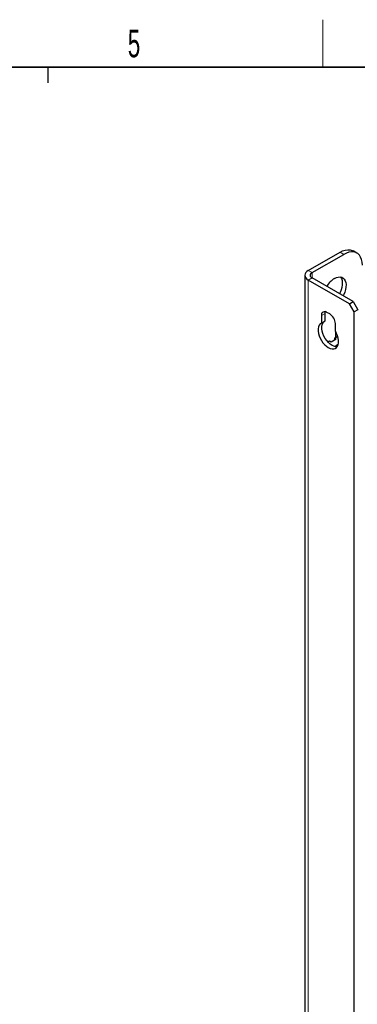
# Paper-space layout 'Blatt4' of a CAD drawing. Header units: millimetres. Extents: x 5 to 418, y 2 to 292.
# Tile 93 of 118: x 226 to 269, y 164 to 288. Entities that reach past the tile are written whole.
import ezdxf

# ---------------------------------------------------------------- set-up
doc = ezdxf.new("R2010")
doc.units = ezdxf.units.MM
doc.layers.add('SLD-0', color=7, linetype='Continuous')
doc.styles.add('SLDTEXTSTYLE0', font='TXT', dxfattribs={"width": 0.605})

psp = doc.layouts.new('Blatt4')

# ---------------------------------------------------------------- linework, layer by layer
at = {"color": 7, "linetype": 'Continuous', "lineweight": 25}
for p, q in [((262.91, 256.74), (266.92, 259.05)), ((263.38, 256.47), (267.39, 258.78)), ((269.06, 258.95), (268.58, 259.22)), ((262.47, 256.13), (262.47, 124.12)), ((268.57, 252.79), (263.38, 255.79)), ((268.1, 252.52), (262.91, 255.51)), ((268.1, 252.52), (268.57, 252.79)), ((268.69, 251.5), (268.1, 252.52)), ((268.57, 252.79), (269.16, 251.77)), ((264.56, 251.02), (264.56, 250.08)), ((265.03, 250.35), (265.03, 251.3)), ((265.62, 251.23), (265.27, 251.43)), ((269.16, 251.77), (268.69, 251.5)), ((268.69, 120.85), (268.69, 251.5)), ((264.56, 250.08), (265.03, 250.35)), ((266.33, 249.06), (266.33, 250)), ((266.24, 248.18), (266.63, 248.41)), ((266.45, 248.06), (266.24, 248.18)), ((266.24, 248.18), (266.24, 247.94)), ((266.33, 249.06), (266.33, 248.23)), ((265.38, 247.69), (265.59, 247.81)), ((265.59, 247.81), (265.8, 247.69)), ((265.8, 247.69), (266.45, 248.06)), ((266.7, 247.36), (266.33, 247.14)), ((266.33, 247.14), (266.45, 247.07)), ((266.69, 247.34), (266.35, 247.14)), ((266.35, 247.14), (266.48, 247.07)), ((266.35, 247.14), (266.35, 247.13))]:
    psp.add_line(p, q, dxfattribs=at)
at = {"color": 7, "linetype": 'Continuous', "lineweight": 18}
for p, q in [((267.39, 258.78), (266.92, 259.05)), ((263.38, 256.47), (262.91, 256.74)), ((263.38, 255.79), (262.91, 255.51)), ((263.38, 255.79), (263.38, 256.47)), ((262.91, 123.51), (262.91, 255.51)), ((264.56, 251.02), (265.03, 251.3))]:
    psp.add_line(p, q, dxfattribs=at)
at = {"color": 7, "linetype": 'Continuous', "lineweight": 25, "flags": 128}
for points in [[(266.92, 259.05), (267.25, 259.22), (267.58, 259.33), (267.9, 259.37), (268.19, 259.36), (268.46, 259.28), (268.58, 259.22)], [(269.75, 257.42), (269.72, 257.79), (269.65, 258.13), (269.53, 258.43), (269.37, 258.67), (269.17, 258.87), (268.93, 259.01), (268.66, 259.08), (268.37, 259.1), (268.05, 259.05), (267.72, 258.95), (267.39, 258.78)], [(262.91, 256.74), (262.72, 256.61), (262.59, 256.46), (262.5, 256.3), (262.47, 256.13), (262.5, 255.96), (262.59, 255.8), (262.72, 255.65), (262.91, 255.51)], [(266.21, 255.72), (266.46, 255.84), (266.7, 255.9), (266.93, 255.92), (267.14, 255.88), (267.32, 255.78), (267.46, 255.63), (267.58, 255.44), (267.65, 255.21), (267.68, 254.94), (267.67, 254.64), (267.62, 254.33), (267.53, 254.01), (267.39, 253.69), (267.31, 253.52)], [(266.99, 255.91), (266.99, 255.91), (267.11, 255.71), (267.18, 255.48), (267.21, 255.21), (267.2, 254.92), (267.15, 254.6), (267.05, 254.28), (266.92, 253.96), (266.84, 253.79)], [(265.03, 251.3), (265.05, 251.45), (265.06, 251.52)], [(264.56, 250.08), (264.4, 249.96), (264.28, 249.8), (264.19, 249.59), (264.15, 249.34), (264.15, 249.07), (264.2, 248.77), (264.29, 248.47), (264.41, 248.16), (264.57, 247.86), (264.76, 247.59), (264.98, 247.34), (265.21, 247.14), (265.44, 246.98), (265.68, 246.86), (265.91, 246.81), (266.12, 246.81), (266.31, 246.86), (266.48, 246.97), (266.6, 247.13), (266.69, 247.34), (266.73, 247.58), (266.74, 247.85), (266.69, 248.15), (266.61, 248.45), (266.49, 248.76), (266.33, 249.06)], [(266.57, 247.07), (266.38, 247.08), (266.15, 247.14), (265.92, 247.25), (265.68, 247.41), (265.45, 247.62), (265.24, 247.86), (265.05, 248.14), (264.88, 248.43), (264.76, 248.74), (264.67, 249.04), (264.63, 249.34), (264.62, 249.62), (264.67, 249.86), (264.75, 250.07), (264.87, 250.24), (264.97, 250.31)]]:
    psp.add_lwpolyline(points, dxfattribs=at)
at = {"color": 7, "linetype": 'Continuous', "lineweight": 25}
for centre, radius, start, end in [((263.51, 256.13), 0.364, 110.7834, 249.2166), ((267.78, 253.2), 2.97, 121.8548, 149.1464), ((264.99, 251.09), 0.437, 50.7967, 189.214), ((264.79, 249.93), 1.54, 2.6055, 57.3945)]:
    psp.add_arc(centre, radius, start, end, dxfattribs=at)
at = {"layer": 'SLD-0', "lineweight": 18}
psp.add_line((264.75, 282.5), (264.75, 288.5), dxfattribs=at)
at = {"layer": 'SLD-0', "lineweight": 35}
psp.add_line((408, 282.5), (26, 282.5), dxfattribs=at)
at = {"layer": 'SLD-0'}
psp.add_line((230, 280.5), (230, 282.5), dxfattribs=at)
psp.add_line((230, 280.5), (230, 282.5), dxfattribs=at)

# ---------------------------------------------------------------- texts
at = {"layer": 'SLD-0', "insert": (240.85, 287.24), "char_height": 3.5, "attachment_point": 2, "style": 'SLDTEXTSTYLE0'}
psp.add_mtext('5', dxfattribs=at)

doc.saveas('drawing.dxf')
